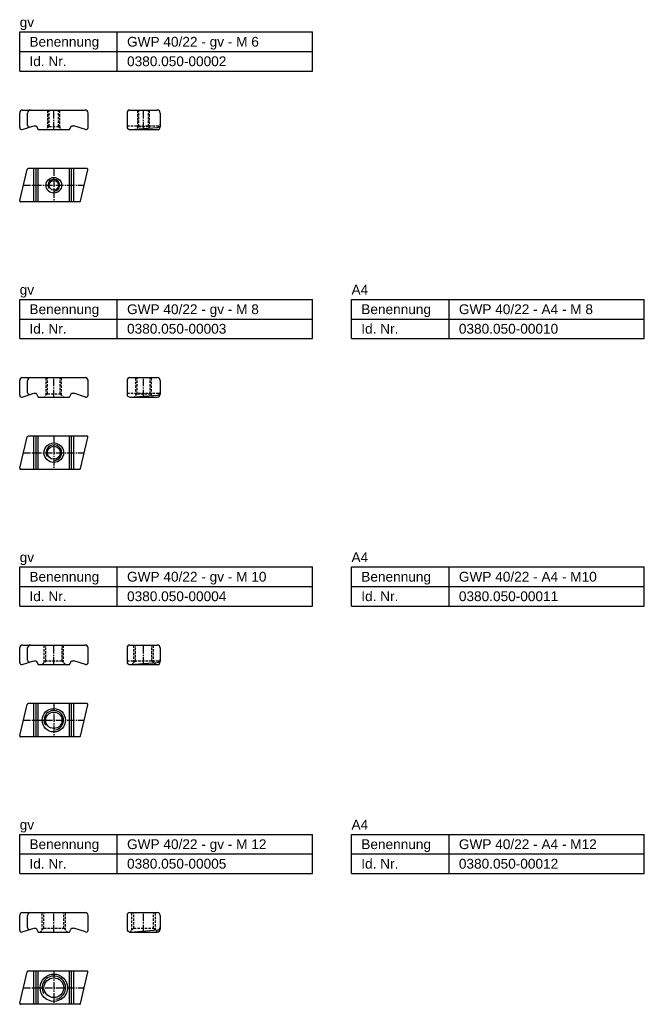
# Model space of a CAD drawing. Header units: millimetres. Extents: x 552 to 872, y 2068 to 2573.
import ezdxf

# ---------------------------------------------------------------- set-up
doc = ezdxf.new("R2010")
doc.units = ezdxf.units.MM
doc.header["$LTSCALE"] = 5
doc.linetypes.add('MITTE2', pattern=[1.125, 0.75, -0.125, 0.125, -0.125])
doc.linetypes.add('VERDECKT', pattern=[0.375, 0.25, -0.125])
doc.layers.add('HALFEN', color=2, linetype='CONTINUOUS')
doc.styles.add('ARIAL50', font='ARIAL.TTF', dxfattribs={"height": 5})

msp = doc.modelspace()

# ---------------------------------------------------------------- linework, layer by layer
at = {"layer": 'HALFEN'}
for p, q in [((552.25, 2566.25), (702.25, 2566.25)), ((552.25, 2546.25), (552.25, 2566.25)), ((602.25, 2546.25), (602.25, 2566.25)), ((702.25, 2546.25), (702.25, 2566.25)), ((552.25, 2556.25), (702.25, 2556.25)), ((552.25, 2546.25), (702.25, 2546.25)), ((552.25, 2517.25), (552.25, 2524.75)), ((553.75, 2526.25), (585.75, 2526.25)), ((556.25, 2518.55), (556.25, 2524.75)), ((587.25, 2517.25), (587.25, 2524.75)), ((607.25, 2524.75), (607.25, 2517.75)), ((608.75, 2526.25), (622.75, 2526.25)), ((624.25, 2524.75), (624.25, 2517.75)), ((553.56, 2516.3), (559.49, 2518.23)), ((559.64, 2518.25), (560.75, 2518.25)), ((560.75, 2518.25), (561.75, 2516.25)), ((577.75, 2516.25), (578.75, 2518.25)), ((578.75, 2518.25), (579.86, 2518.25)), ((585.94, 2516.3), (580.01, 2518.23)), ((608.86, 2516.25), (622.86, 2517.32)), ((561.75, 2516.25), (577.75, 2516.25)), ((608.75, 2516.25), (622.75, 2516.25)), ((552.26, 2479.86), (556.03, 2495.86)), ((586.75, 2496.25), (556.51, 2496.25)), ((559.49, 2479.25), (559.49, 2496.25)), ((560.75, 2479.25), (560.75, 2496.25)), ((561.75, 2479.25), (561.75, 2496.25)), ((577.75, 2479.25), (577.75, 2496.25)), ((578.75, 2479.25), (578.75, 2496.25)), ((580.01, 2479.25), (580.01, 2496.25)), ((583.47, 2479.64), (587.24, 2495.64)), ((582.99, 2479.25), (552.75, 2479.25)), ((552.25, 2429.25), (702.25, 2429.25)), ((552.25, 2409.25), (552.25, 2429.25)), ((602.25, 2409.25), (602.25, 2429.25)), ((702.25, 2409.25), (702.25, 2429.25)), ((722.25, 2429.25), (872.25, 2429.25)), ((722.25, 2409.25), (722.25, 2429.25)), ((772.25, 2409.25), (772.25, 2429.25)), ((872.25, 2409.25), (872.25, 2429.25)), ((552.25, 2419.25), (702.25, 2419.25)), ((722.25, 2419.25), (872.25, 2419.25)), ((552.25, 2409.25), (702.25, 2409.25)), ((722.25, 2409.25), (872.25, 2409.25)), ((552.25, 2380.25), (552.25, 2387.75)), ((553.75, 2389.25), (585.75, 2389.25)), ((556.25, 2381.55), (556.25, 2387.75)), ((587.25, 2380.25), (587.25, 2387.75)), ((607.25, 2387.75), (607.25, 2380.75)), ((608.75, 2389.25), (622.75, 2389.25)), ((624.25, 2387.75), (624.25, 2380.75)), ((553.56, 2379.3), (559.49, 2381.23)), ((559.64, 2381.25), (560.75, 2381.25)), ((560.75, 2381.25), (561.75, 2379.25)), ((577.75, 2379.25), (578.75, 2381.25)), ((578.75, 2381.25), (579.86, 2381.25)), ((585.94, 2379.3), (580.01, 2381.23)), ((608.86, 2379.25), (622.86, 2380.32)), ((561.75, 2379.25), (577.75, 2379.25)), ((608.75, 2379.25), (622.75, 2379.25)), ((552.26, 2342.86), (556.03, 2358.86)), ((586.75, 2359.25), (556.51, 2359.25)), ((559.49, 2342.25), (559.49, 2359.25)), ((560.75, 2342.25), (560.75, 2359.25)), ((561.75, 2342.25), (561.75, 2359.25)), ((577.75, 2342.25), (577.75, 2359.25)), ((578.75, 2342.25), (578.75, 2359.25)), ((580.01, 2342.25), (580.01, 2359.25)), ((583.47, 2342.64), (587.24, 2358.64)), ((582.99, 2342.25), (552.75, 2342.25)), ((552.25, 2292.25), (702.25, 2292.25)), ((552.25, 2272.25), (552.25, 2292.25)), ((602.25, 2272.25), (602.25, 2292.25)), ((702.25, 2272.25), (702.25, 2292.25)), ((722.25, 2292.25), (872.25, 2292.25)), ((722.25, 2272.25), (722.25, 2292.25)), ((772.25, 2272.25), (772.25, 2292.25)), ((872.25, 2272.25), (872.25, 2292.25)), ((552.25, 2282.25), (702.25, 2282.25)), ((722.25, 2282.25), (872.25, 2282.25)), ((552.25, 2272.25), (702.25, 2272.25)), ((722.25, 2272.25), (872.25, 2272.25)), ((552.25, 2243.25), (552.25, 2250.75)), ((553.75, 2252.25), (585.75, 2252.25)), ((556.25, 2244.55), (556.25, 2250.75)), ((587.25, 2243.25), (587.25, 2250.75)), ((607.25, 2250.75), (607.25, 2243.75)), ((608.75, 2252.25), (622.75, 2252.25)), ((624.25, 2250.75), (624.25, 2243.75)), ((553.56, 2242.3), (559.49, 2244.23)), ((559.64, 2244.25), (560.75, 2244.25)), ((560.75, 2244.25), (561.75, 2242.25)), ((577.75, 2242.25), (578.75, 2244.25)), ((578.75, 2244.25), (579.86, 2244.25)), ((585.94, 2242.3), (580.01, 2244.23)), ((561.75, 2242.25), (577.75, 2242.25)), ((608.75, 2242.25), (622.75, 2242.25)), ((608.86, 2242.25), (622.86, 2243.32)), ((552.26, 2205.86), (556.03, 2221.86)), ((586.75, 2222.25), (556.51, 2222.25)), ((559.49, 2205.25), (559.49, 2222.25)), ((560.75, 2205.25), (560.75, 2222.25)), ((561.75, 2205.25), (561.75, 2222.25)), ((577.75, 2205.25), (577.75, 2222.25)), ((578.75, 2205.25), (578.75, 2222.25)), ((580.01, 2205.25), (580.01, 2222.25)), ((583.47, 2205.64), (587.24, 2221.64)), ((582.99, 2205.25), (552.75, 2205.25)), ((552.25, 2155.25), (702.25, 2155.25)), ((552.25, 2135.25), (552.25, 2155.25)), ((602.25, 2135.25), (602.25, 2155.25)), ((702.25, 2135.25), (702.25, 2155.25)), ((722.25, 2155.25), (872.25, 2155.25)), ((722.25, 2135.25), (722.25, 2155.25)), ((772.25, 2135.25), (772.25, 2155.25)), ((872.25, 2135.25), (872.25, 2155.25)), ((552.25, 2145.25), (702.25, 2145.25)), ((722.25, 2145.25), (872.25, 2145.25)), ((552.25, 2135.25), (702.25, 2135.25)), ((722.25, 2135.25), (872.25, 2135.25)), ((552.25, 2106.25), (552.25, 2113.75)), ((553.75, 2115.25), (585.75, 2115.25)), ((556.25, 2107.55), (556.25, 2113.75)), ((587.25, 2106.25), (587.25, 2113.75)), ((607.25, 2113.75), (607.25, 2106.75)), ((608.75, 2115.25), (622.75, 2115.25)), ((624.25, 2113.75), (624.25, 2106.75)), ((553.56, 2105.3), (559.49, 2107.23)), ((559.64, 2107.25), (560.75, 2107.25)), ((560.75, 2107.25), (561.75, 2105.25)), ((561.75, 2105.25), (577.75, 2105.25)), ((577.75, 2105.25), (578.75, 2107.25)), ((578.75, 2107.25), (579.86, 2107.25)), ((585.94, 2105.3), (580.01, 2107.23)), ((608.75, 2105.25), (622.75, 2105.25)), ((608.86, 2105.25), (622.86, 2106.32)), ((552.26, 2068.86), (556.03, 2084.86)), ((586.75, 2085.25), (556.51, 2085.25)), ((559.49, 2068.25), (559.49, 2085.25)), ((560.75, 2068.25), (560.75, 2085.25)), ((561.75, 2068.25), (561.75, 2085.25)), ((577.75, 2068.25), (577.75, 2085.25)), ((578.75, 2068.25), (578.75, 2085.25)), ((580.01, 2068.25), (580.01, 2085.25)), ((583.47, 2068.64), (587.24, 2084.64)), ((582.99, 2068.25), (552.75, 2068.25))]:
    msp.add_line(p, q, dxfattribs=at)
at = {"layer": 'HALFEN', "color": 1, "linetype": 'VERDECKT'}
for p, q in [((566.75, 2517.25), (566.75, 2526.25)), ((567.29, 2517.79), (567.29, 2526.25)), ((572.21, 2517.79), (572.21, 2526.25)), ((572.75, 2517.25), (572.75, 2526.25)), ((612.75, 2517.25), (612.75, 2526.25)), ((613.29, 2517.79), (613.29, 2526.25)), ((618.21, 2517.79), (618.21, 2526.25)), ((618.75, 2517.25), (618.75, 2526.25)), ((567.29, 2517.79), (565.75, 2516.25)), ((567.29, 2517.79), (572.21, 2517.79)), ((572.21, 2517.79), (573.75, 2516.25)), ((607.25, 2518.25), (624.25, 2518.25)), ((613.29, 2517.79), (611.75, 2516.25)), ((613.29, 2517.79), (618.21, 2517.79)), ((618.21, 2517.79), (619.75, 2516.25)), ((565.75, 2380.25), (565.75, 2389.25)), ((566.43, 2380.93), (566.43, 2389.25)), ((573.07, 2380.93), (573.07, 2389.25)), ((573.75, 2380.25), (573.75, 2389.25)), ((611.75, 2380.25), (611.75, 2389.25)), ((612.43, 2380.93), (612.43, 2389.25)), ((619.07, 2380.93), (619.07, 2389.25)), ((619.75, 2380.25), (619.75, 2389.25)), ((566.43, 2380.93), (564.75, 2379.25)), ((566.43, 2380.93), (573.07, 2380.93)), ((573.07, 2380.93), (574.75, 2379.25)), ((607.25, 2381.23), (624.25, 2381.23)), ((612.43, 2380.93), (610.75, 2379.25)), ((612.43, 2380.93), (619.07, 2380.93)), ((619.07, 2380.93), (620.75, 2379.25)), ((564.75, 2243.25), (564.75, 2252.25)), ((565.56, 2244.06), (565.56, 2252.25)), ((573.94, 2244.06), (573.94, 2252.25)), ((574.75, 2243.25), (574.75, 2252.25)), ((610.75, 2243.25), (610.75, 2252.25)), ((611.56, 2244.06), (611.56, 2252.25)), ((619.94, 2244.06), (619.94, 2252.25)), ((620.75, 2243.25), (620.75, 2252.25)), ((607.25, 2244.25), (624.25, 2244.25)), ((563.75, 2242.25), (565.56, 2244.06)), ((573.94, 2244.06), (565.56, 2244.06)), ((575.75, 2242.25), (573.94, 2244.06)), ((609.75, 2242.25), (611.56, 2244.06)), ((619.94, 2244.06), (611.56, 2244.06)), ((621.75, 2242.25), (619.94, 2244.06)), ((563.75, 2106.25), (563.75, 2115.25)), ((564.7, 2107.2), (564.7, 2115.25)), ((574.8, 2107.2), (574.8, 2115.25)), ((575.75, 2106.25), (575.75, 2115.25)), ((609.75, 2106.25), (609.75, 2115.25)), ((610.7, 2107.2), (610.7, 2115.25)), ((620.8, 2107.2), (620.8, 2115.25)), ((621.75, 2106.25), (621.75, 2115.25)), ((564.7, 2107.2), (562.75, 2105.25)), ((564.7, 2107.2), (574.8, 2107.2)), ((574.8, 2107.2), (576.75, 2105.25)), ((610.7, 2107.2), (608.75, 2105.25)), ((610.7, 2107.2), (620.8, 2107.2)), ((620.8, 2107.2), (622.75, 2105.25))]:
    msp.add_line(p, q, dxfattribs=at)
at = {"layer": 'HALFEN', "color": 1, "linetype": 'MITTE2'}
for p, q in [((569.75, 2516.25), (569.75, 2526.25)), ((615.75, 2516.25), (615.75, 2526.25)), ((569.75, 2496.25), (569.75, 2479.25)), ((554.12, 2487.75), (585.38, 2487.75)), ((569.75, 2379.25), (569.75, 2389.25)), ((615.75, 2379.25), (615.75, 2389.25)), ((569.75, 2359.25), (569.75, 2342.25)), ((554.12, 2350.75), (585.38, 2350.75)), ((569.75, 2242.25), (569.75, 2252.25)), ((615.75, 2242.25), (615.75, 2252.25)), ((569.75, 2222.25), (569.75, 2205.25)), ((554.12, 2213.75), (585.38, 2213.75)), ((569.75, 2105.25), (569.75, 2115.25)), ((615.75, 2105.25), (615.75, 2115.25)), ((569.75, 2085.25), (569.75, 2068.25)), ((554.12, 2076.75), (585.38, 2076.75))]:
    msp.add_line(p, q, dxfattribs=at)
at = {"layer": 'HALFEN'}
for centre, radius in [((569.75, 2487.75), 4), ((569.75, 2487.75), 2.46), ((569.75, 2350.75), 5), ((569.75, 2350.75), 3.32), ((569.75, 2213.75), 6), ((569.75, 2213.75), 4.19), ((569.75, 2076.75), 7), ((569.75, 2076.75), 5.05)]:
    msp.add_circle(centre, radius, dxfattribs=at)
for centre, radius, start, end in [((553.75, 2524.75), 1.5, 90, 180), ((557.75, 2524.75), 1.5, 90, 180), ((585.75, 2524.75), 1.5, 0, 90), ((608.75, 2524.75), 1.5, 90, 180), ((622.75, 2524.75), 1.5, 0, 90), ((553.25, 2517.25), 1, 180, 288), ((557.25, 2518.55), 1, 180, 288), ((586.25, 2517.25), 1, 252, 0), ((608.75, 2517.75), 1.5, 180, 274.3719), ((622.75, 2517.75), 1.5, 270, 0), ((622.75, 2518.82), 1.5, 274.3719, 0), ((556.51, 2495.75), 0.5, 90, 166.7595), ((586.75, 2495.75), 0.5, 346.7595, 90), ((552.75, 2479.75), 0.5, 166.7595, 270), ((582.99, 2479.75), 0.5, 270, 346.7595), ((553.75, 2387.75), 1.5, 90, 180), ((557.75, 2387.75), 1.5, 90, 180), ((585.75, 2387.75), 1.5, 0, 90), ((608.75, 2387.75), 1.5, 90, 180), ((622.75, 2387.75), 1.5, 0, 90), ((557.25, 2381.55), 1, 180, 288), ((608.75, 2380.75), 1.5, 180, 274.3719), ((622.75, 2380.75), 1.5, 270, 0), ((622.75, 2381.82), 1.5, 274.3719, 0), ((553.25, 2380.25), 1, 180, 288), ((586.25, 2380.25), 1, 252, 0), ((556.51, 2358.75), 0.5, 90, 166.7595), ((586.75, 2358.75), 0.5, 346.7595, 90), ((552.75, 2342.75), 0.5, 166.7595, 270), ((582.99, 2342.75), 0.5, 270, 346.7595), ((553.75, 2250.75), 1.5, 90, 180), ((557.75, 2250.75), 1.5, 90, 180), ((585.75, 2250.75), 1.5, 0, 90), ((608.75, 2250.75), 1.5, 90, 180), ((622.75, 2250.75), 1.5, 0, 90), ((557.25, 2244.55), 1, 180, 288), ((622.75, 2244.82), 1.5, 274.3719, 0), ((553.25, 2243.25), 1, 180, 288), ((586.25, 2243.25), 1, 252, 0), ((608.75, 2243.75), 1.5, 180, 274.3719), ((622.75, 2243.75), 1.5, 270, 0), ((556.51, 2221.75), 0.5, 90, 166.7595), ((586.75, 2221.75), 0.5, 346.7595, 90), ((552.75, 2205.75), 0.5, 166.7595, 270), ((582.99, 2205.75), 0.5, 270, 346.7595), ((553.75, 2113.75), 1.5, 90, 180), ((557.75, 2113.75), 1.5, 90, 180), ((585.75, 2113.75), 1.5, 0, 90), ((608.75, 2113.75), 1.5, 90, 180), ((622.75, 2113.75), 1.5, 0, 90), ((553.25, 2106.25), 1, 180, 288), ((557.25, 2107.55), 1, 180, 288), ((586.25, 2106.25), 1, 252, 0), ((608.75, 2106.75), 1.5, 180, 274.3719), ((622.75, 2106.75), 1.5, 270, 0), ((622.75, 2107.82), 1.5, 274.3719, 0), ((556.51, 2084.75), 0.5, 90, 166.7595), ((586.75, 2084.75), 0.5, 346.7595, 90), ((552.75, 2068.75), 0.5, 166.7595, 270), ((582.99, 2068.75), 0.5, 270, 346.7595)]:
    msp.add_arc(centre, radius, start, end, dxfattribs=at)
at = {"layer": 'HALFEN', "color": 1}
for centre, radius in [((569.75, 2487.75), 3), ((569.75, 2350.75), 4), ((569.75, 2213.75), 5), ((569.75, 2076.75), 6)]:
    msp.add_arc(centre, radius, 280, 210, dxfattribs=at)

# ---------------------------------------------------------------- texts
at = {"layer": 'HALFEN', "style": 'ARIAL50'}
for s, p in [('gv', (552.25, 2568.75)), ('Benennung', (557.25, 2558.75)), ('GWP 40/22 - gv - M 6', (607.25, 2558.75)), ('Id. Nr.', (557.25, 2548.75)), ('0380.050-00002', (607.25, 2548.75)), ('A4', (722.25, 2431.75)), ('gv', (552.25, 2431.75)), ('Benennung', (557.25, 2421.75)), ('GWP 40/22 - gv - M 8', (607.25, 2421.75)), ('Benennung', (727.25, 2421.75)), ('GWP 40/22 - A4 - M 8', (777.25, 2421.75)), ('Id. Nr.', (557.25, 2411.75)), ('0380.050-00003', (607.25, 2411.75)), ('Id. Nr.', (727.25, 2411.75)), ('0380.050-00010', (777.25, 2411.75)), ('A4', (722.25, 2294.75)), ('gv', (552.25, 2294.75)), ('Benennung', (557.25, 2284.75)), ('GWP 40/22 - gv - M 10', (607.25, 2284.75)), ('Benennung', (727.25, 2284.75)), ('GWP 40/22 - A4 - M10', (777.25, 2284.75)), ('Id. Nr.', (557.25, 2274.75)), ('0380.050-00004', (607.25, 2274.75)), ('Id. Nr.', (727.25, 2274.75)), ('0380.050-00011', (777.25, 2274.75)), ('gv', (552.25, 2157.75)), ('A4', (722.25, 2157.75)), ('Benennung', (557.25, 2147.75)), ('GWP 40/22 - gv - M 12', (607.25, 2147.75)), ('Benennung', (727.25, 2147.75)), ('GWP 40/22 - A4 - M12', (777.25, 2147.75)), ('Id. Nr.', (557.25, 2137.75)), ('0380.050-00005', (607.25, 2137.75)), ('Id. Nr.', (727.25, 2137.75)), ('0380.050-00012', (777.25, 2137.75))]:
    msp.add_text(s, height=5, dxfattribs=at).set_placement(p)

doc.saveas('drawing.dxf')
